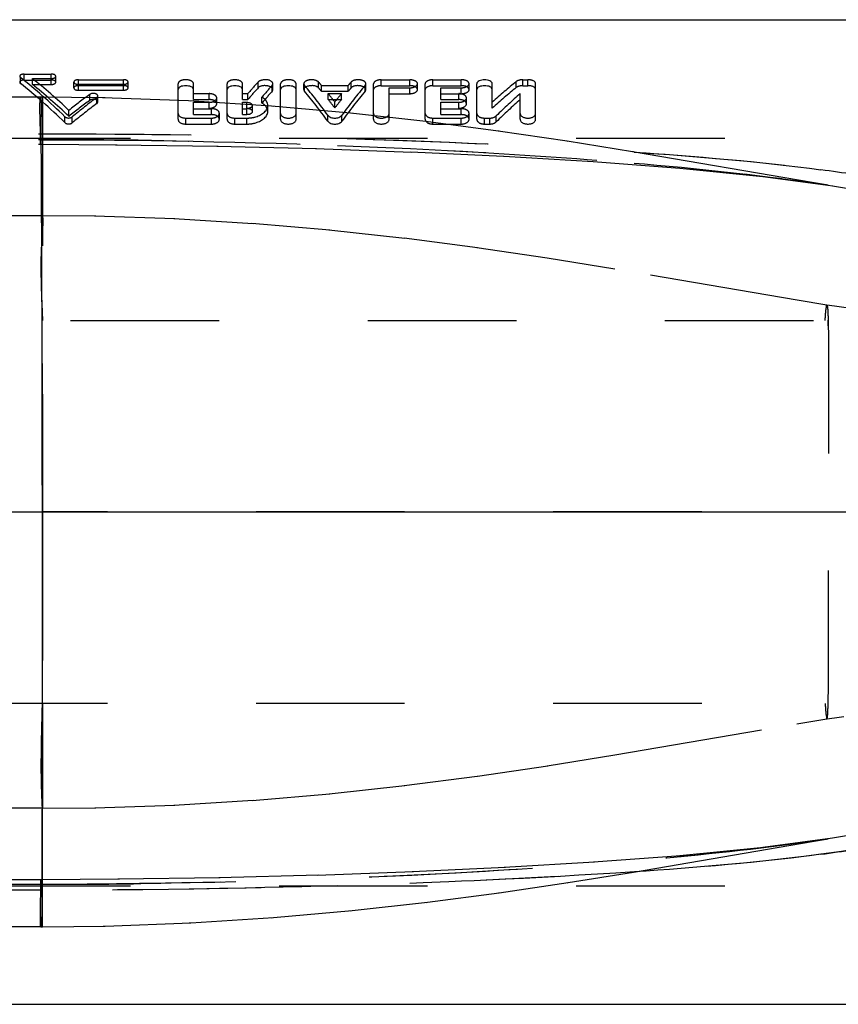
# Model space of a CAD drawing. Header units: millimetres. Extents: x 386 to 614, y 470 to 535.
# Tile 3 of 5: x 473 to 508, y 470 to 513. Entities that reach past the tile are written whole.
import ezdxf

# ---------------------------------------------------------------- set-up
doc = ezdxf.new("R2010")
doc.units = ezdxf.units.MM
doc.header["$LTSCALE"] = 65.185185
doc.linetypes.add('CENTER', pattern=[0.6, 0.375, -0.075, 0.075, -0.075])
doc.linetypes.add('HIDDEN', pattern=[0.2, 0.1, -0.1])
for name, color, linetype in [('ACHSEN_S', 7, 'CONTINUOUS'), ('FLAECHEN', 7, 'CONTINUOUS'), ('KOERPER', 7, 'CONTINUOUS'), ('KONST.EL_MIT_GEO', 7, 'CONTINUOUS')]:
    doc.layers.add(name, color=color, linetype=linetype)

msp = doc.modelspace()

# ---------------------------------------------------------------- linework, layer by layer
at = {"layer": 'ACHSEN_S', "color": 2, "linetype": 'CENTER'}
msp.add_line((385.5, 491.632), (614.5, 491.632), dxfattribs=at)
at = {"layer": 'FLAECHEN', "color": 8, "linetype": 'HIDDEN'}
for p, q in [((470.842, 508.032), (593.5, 508.032)), ((475.841, 504.608), (473.5, 504.632)), ((479.313, 504.489), (475.779, 504.609)), ((482.74, 504.28), (479.257, 504.492)), ((486.109, 503.992), (482.69, 504.284)), ((489.401, 503.635), (486.066, 503.996)), ((492.587, 503.223), (489.364, 503.639)), ((506.606, 500.921), (498.61, 502.292)), ((507.916, 500.711), (506.606, 500.921)), ((495.648, 480.492), (498.614, 480.971)), ((492.587, 480.04), (495.667, 480.495)), ((489.372, 479.625), (492.564, 480.037)), ((486.076, 479.268), (489.401, 479.628)), ((482.702, 478.98), (486.109, 479.271)), ((475.793, 478.654), (479.313, 478.774)), ((479.27, 478.772), (482.74, 478.983)), ((473.5, 478.631), (475.841, 478.655)), ((470.841, 475.232), (593.5, 475.232))]:
    msp.add_line(p, q, dxfattribs=at)
for points in [[(498.61, 502.292), (495.643, 502.772), (492.557, 503.227)], [(509.28, 500.513), (508.661, 500.6), (508.247, 500.661), (507.918, 500.711)], [(498.614, 480.971), (506.602, 482.342), (507.916, 482.552)], [(507.918, 482.552), (508.247, 482.602), (508.661, 482.663)]]:
    msp.add_lwpolyline(points, dxfattribs=at)
at = {"layer": 'KOERPER', "color": 7, "linetype": 'Continuous'}
for p, q in [((466.757, 513.232), (536.5, 513.232)), ((473.417, 509.832), (446.7, 509.832)), ((507.263, 506.084), (499.389, 507.433)), ((507.972, 505.967), (507.263, 506.084)), ((511.335, 491.63), (473.5, 491.628)), ((507.271, 477.18), (507.973, 477.296)), ((473.5, 473.432), (446.7, 473.432)), ((466.757, 470.032), (536.5, 470.032))]:
    msp.add_line(p, q, dxfattribs=at)
at = {"layer": 'KOERPER', "color": 8, "linetype": 'HIDDEN'}
for p, q in [((473.5, 509.832), (473.417, 509.832)), ((476.253, 509.8), (476.14, 509.803)), ((480.011, 509.661), (479.91, 509.666)), ((483.633, 509.428), (483.546, 509.434)), ((487.092, 509.12), (487.016, 509.128)), ((490.386, 508.754), (490.321, 508.762)), ((493.542, 508.339), (493.488, 508.347)), ((496.557, 507.89), (496.513, 507.897)), ((499.423, 507.427), (499.389, 507.433)), ((473.5, 504.632), (440.5, 504.632)), ((473.493, 478.632), (440.5, 478.632)), ((496.524, 475.368), (496.557, 475.373)), ((493.502, 474.918), (493.542, 474.924)), ((490.337, 474.503), (490.386, 474.509)), ((487.035, 474.137), (487.092, 474.143)), ((479.936, 473.599), (480.011, 473.602)), ((483.568, 473.83), (483.633, 473.836)), ((473.425, 473.432), (473.5, 473.432)), ((476.169, 473.461), (476.253, 473.463))]:
    msp.add_line(p, q, dxfattribs=at)
at = {"layer": 'KOERPER', "color": 7, "linetype": 'Continuous'}
for points in [[(499.389, 507.433), (496.513, 507.897), (493.488, 508.347), (490.321, 508.762), (487.016, 509.128), (483.546, 509.434), (479.91, 509.666), (476.14, 509.803), (473.414, 509.831)], [(473.5, 473.432), (476.253, 473.463), (480.011, 473.602), (483.633, 473.836), (487.092, 474.143), (490.386, 474.509), (493.542, 474.924), (496.557, 475.373), (499.423, 475.836), (507.271, 477.18)]]:
    msp.add_lwpolyline(points, dxfattribs=at)
at = {"layer": 'KONST.EL_MIT_GEO', "color": 8, "linetype": 'HIDDEN'}
for p, q in [((472.53, 510.435), (472.53, 510.695)), ((472.698, 510.583), (472.698, 510.843)), ((472.698, 510.843), (473.887, 510.843)), ((473.056, 510.389), (473.056, 510.649)), ((473.056, 510.649), (473.887, 510.649)), ((473.887, 510.389), (473.887, 510.843)), ((474.085, 510.487), (474.085, 510.746)), ((472.698, 510.583), (473.887, 510.583)), ((473.056, 510.389), (473.887, 510.389)), ((474.877, 510.238), (474.877, 510.497)), ((475.075, 510.136), (475.075, 510.597)), ((475.075, 510.597), (477.057, 510.597)), ((475.075, 510.396), (477.057, 510.396)), ((475.075, 510.338), (477.057, 510.338)), ((477.057, 510.136), (477.057, 510.597)), ((477.255, 510.238), (477.255, 510.497)), ((479.448, 508.861), (479.448, 510.422)), ((480.127, 509.727), (480.127, 510.422)), ((481.599, 508.861), (481.599, 510.422)), ((482.278, 509.727), (482.278, 510.422)), ((482.96, 510.236), (482.96, 510.495)), ((483.575, 510.088), (483.575, 510.348)), ((483.607, 510.162), (483.607, 510.422)), ((483.947, 508.861), (483.947, 510.422)), ((484.626, 508.861), (484.626, 510.422)), ((484.966, 510.162), (484.966, 510.422)), ((484.994, 510.092), (484.994, 510.351)), ((485.616, 510.232), (485.616, 510.492)), ((485.739, 510.089), (485.739, 510.349)), ((485.739, 510.349), (486.914, 510.349)), ((486.914, 510.089), (486.914, 510.349)), ((487.037, 510.232), (487.037, 510.492)), ((487.658, 510.092), (487.658, 510.351)), ((487.687, 510.162), (487.687, 510.422)), ((488.027, 508.861), (488.027, 510.422)), ((488.366, 510.334), (488.366, 510.594)), ((488.366, 510.594), (489.612, 510.594)), ((488.366, 510.334), (489.612, 510.334)), ((488.706, 508.861), (488.706, 510.245)), ((488.706, 510.245), (489.612, 510.245)), ((489.612, 510.334), (489.612, 510.594)), ((489.612, 509.985), (489.612, 510.245)), ((489.951, 510.162), (489.951, 510.422)), ((490.291, 508.861), (490.291, 510.422)), ((490.631, 510.334), (490.631, 510.594)), ((490.631, 510.594), (491.876, 510.594)), ((490.631, 510.334), (491.876, 510.334)), ((490.97, 509.727), (490.97, 510.245)), ((490.97, 510.245), (491.876, 510.245)), ((491.876, 510.334), (491.876, 510.594)), ((491.876, 509.985), (491.876, 510.245)), ((492.216, 510.162), (492.216, 510.422)), ((492.555, 508.861), (492.555, 510.422)), ((493.234, 509.347), (493.234, 510.422)), ((494.283, 510.254), (494.283, 510.514)), ((494.571, 510.334), (494.571, 510.594)), ((494.571, 510.594), (494.798, 510.594)), ((494.571, 510.334), (494.798, 510.334)), ((494.798, 510.334), (494.798, 510.594)), ((495.137, 508.861), (495.137, 510.422)), ((473.5, 509.832), (473.5, 491.632)), ((475.075, 510.136), (477.057, 510.136)), ((475.574, 509.69), (475.574, 509.95)), ((475.891, 509.558), (475.891, 509.819)), ((475.93, 509.624), (475.93, 509.885)), ((480.127, 509.987), (480.806, 509.987)), ((480.806, 509.727), (480.806, 509.987)), ((481.146, 509.539), (481.146, 509.799)), ((482.278, 509.987), (482.51, 509.987)), ((482.51, 509.727), (482.51, 509.987)), ((483.128, 509.571), (483.128, 509.832)), ((485.739, 510.089), (486.914, 510.089)), ((486.037, 509.727), (486.037, 509.987)), ((486.037, 509.987), (486.615, 509.987)), ((486.615, 509.727), (486.615, 509.987)), ((488.706, 509.985), (489.612, 509.985)), ((490.97, 509.985), (491.876, 509.985)), ((491.763, 509.727), (491.763, 509.987)), ((492.102, 509.539), (492.102, 509.799)), ((494.458, 508.861), (494.458, 509.986)), ((480.127, 509.727), (480.806, 509.727)), ((480.127, 509.065), (480.127, 509.607)), ((480.127, 509.607), (480.806, 509.607)), ((480.806, 509.346), (480.806, 509.607)), ((482.278, 509.727), (482.51, 509.727)), ((482.278, 509.065), (482.278, 509.607)), ((482.278, 509.607), (482.466, 509.607)), ((482.466, 509.065), (482.466, 509.607)), ((482.707, 509.207), (482.707, 509.468)), ((483.386, 509.207), (483.386, 509.468)), ((486.037, 509.727), (486.615, 509.727)), ((486.326, 509.359), (486.326, 509.62)), ((490.97, 509.727), (491.763, 509.727)), ((490.97, 509.065), (490.97, 509.607)), ((490.97, 509.607), (491.763, 509.607)), ((491.763, 509.346), (491.763, 509.607)), ((474.477, 508.714), (474.477, 508.976)), ((474.66, 508.991), (474.66, 509.252)), ((474.804, 508.706), (474.804, 508.968)), ((479.787, 508.652), (479.787, 508.915)), ((479.787, 508.915), (480.92, 508.915)), ((480.127, 509.326), (480.92, 509.326)), ((480.127, 509.065), (480.92, 509.065)), ((480.92, 509.065), (480.92, 509.326)), ((480.92, 508.652), (480.92, 508.915)), ((481.259, 508.861), (481.259, 509.123)), ((481.938, 508.652), (481.938, 508.915)), ((481.938, 508.915), (482.466, 508.915)), ((482.278, 509.326), (482.466, 509.326)), ((482.278, 509.065), (482.466, 509.065)), ((482.466, 508.652), (482.466, 508.915)), ((486.016, 508.778), (486.016, 509.04)), ((486.637, 508.778), (486.637, 509.04)), ((490.631, 508.652), (490.631, 508.915)), ((490.631, 508.915), (491.876, 508.915)), ((490.97, 509.326), (491.876, 509.326)), ((490.97, 509.065), (491.876, 509.065)), ((491.876, 509.065), (491.876, 509.326)), ((491.876, 508.652), (491.876, 508.915)), ((492.216, 508.861), (492.216, 509.123)), ((492.895, 508.652), (492.895, 508.915)), ((492.895, 508.915), (493.121, 508.915)), ((493.121, 508.652), (493.121, 508.915)), ((493.409, 508.751), (493.409, 509.013)), ((479.787, 508.652), (480.92, 508.652)), ((481.938, 508.652), (482.466, 508.652)), ((490.631, 508.652), (491.876, 508.652)), ((492.895, 508.652), (493.121, 508.652)), ((460.289, 508.23), (473.501, 508.228)), ((473.407, 507.766), (473.406, 508.228)), ((460.288, 507.971), (473.501, 507.971)), ((460.288, 507.766), (473.501, 507.766)), ((473.407, 507.763), (476.776, 507.747)), ((476.698, 507.748), (481.214, 507.683)), ((481.151, 507.684), (485.524, 507.574)), ((485.476, 507.576), (489.701, 507.426)), ((489.668, 507.428), (493.727, 507.238)), ((493.746, 507.237), (497.667, 507.003)), ((497.662, 507.003), (501.467, 506.717)), ((507.916, 500.711), (507.918, 500.711)), ((461.699, 500.036), (528.5, 500.036)), ((528.5, 491.632), (473.5, 491.632)), ((528.5, 483.227), (461.698, 483.227)), ((473.496, 483.219), (473.498, 478.632)), ((507.916, 482.552), (507.918, 482.552)), ((508.164, 477.327), (505.109, 476.908)), ((501.506, 476.549), (497.678, 476.261)), ((505.144, 476.912), (501.467, 476.546)), ((497.721, 476.264), (493.761, 476.027)), ((485.603, 475.691), (481.242, 475.581)), ((489.771, 475.84), (485.547, 475.689)), ((493.808, 476.029), (489.72, 475.838)), ((473.501, 475.497), (460.288, 475.497)), ((473.501, 475.292), (460.288, 475.292)), ((476.873, 475.517), (473.432, 475.5)), ((473.432, 475.035), (473.432, 475.497)), ((481.301, 475.582), (476.809, 475.516)), ((473.501, 475.035), (460.289, 475.033))]:
    msp.add_line(p, q, dxfattribs=at)
at = {"layer": 'KONST.EL_MIT_GEO', "color": 7, "linetype": 'Continuous'}
for p, q in [((473.416, 509.831), (473.414, 509.832)), ((507.972, 505.967), (508.162, 505.937)), ((508.162, 505.937), (508.773, 505.837)), ((473.5, 473.432), (473.5, 491.632)), ((508.773, 477.426), (508.163, 477.326)), ((508.163, 477.326), (507.974, 477.296))]:
    msp.add_line(p, q, dxfattribs=at)
at = {"layer": 'KONST.EL_MIT_GEO', "color": 8, "linetype": 'HIDDEN'}
msp.add_lwpolyline([(501.459, 506.718), (505.105, 506.355), (508.17, 505.935)], dxfattribs=at)
for centre, radius, start, end in [((480.919, 508.782), 0.544, 79.4265, 89.937), ((491.875, 508.782), 0.544, 79.4265, 89.937), ((473.44, 191.121), 316.846, 89.12295, 89.98904), ((495.261, 425.003), 81.956, 81.0766, 81.52002), ((476.464, 499.229), 31.516, 1.0507, 1.4968), ((476.466, 484.034), 31.514, 358.5032, 358.9492), ((495.246, 558.357), 82.054, 278.46152, 278.92219), ((473.459, 792.752), 317.456, 269.99509, 270.77679)]:
    msp.add_arc(centre, radius, start, end, dxfattribs=at)
at = {"layer": 'KONST.EL_MIT_GEO', "color": 7, "linetype": 'Continuous'}
for centre, radius, start, end in [((498.226, 436.339), 70.937, 81.18211, 82.36104), ((498.22, 546.967), 70.981, 277.6374, 278.81739)]:
    msp.add_arc(centre, radius, start, end, dxfattribs=at)
at = {"layer": 'KONST.EL_MIT_GEO', "color": 8, "linetype": 'HIDDEN'}
for centre, major_axis, ratio, start_param, end_param in [((472.654, 491.632), (-9.103, 21.461), 0.479504, -0.857401, -0.715283), ((473.121, 491.632), (-9.103, 21.461), 0.479504, 5.446713, 5.563664), ((472.654, 491.632), (-8.979, 21.167), 0.479504, -0.859261, -0.715158), ((473.121, 491.632), (-8.979, 21.167), 0.479504, -0.838038, -0.719456), ((483.054, 491.632), (5.998, 21.781), 0.379473, 0.63696, 0.681016), ((483.054, 491.632), (5.915, 21.483), 0.379473, 0.637089, 0.681758), ((483.804, 491.632), (5.998, 21.781), 0.379473, 0.65007, 0.693896), ((484.782, 491.632), (-5.563, 21.808), 0.360812, -0.743749, -0.637428), ((485.524, 491.632), (-5.563, 21.808), 0.360812, 5.645542, 5.658251), ((485.524, 491.632), (-5.486, 21.509), 0.360812, -0.637953, -0.625067), ((487.871, 491.632), (5.563, 21.808), 0.360812, 0.637428, 0.743749), ((487.129, 491.632), (5.563, 21.808), 0.360812, 0.624934, 0.637643), ((487.129, 491.632), (5.486, 21.509), 0.360812, 0.625067, 0.637953), ((494.387, 491.632), (9.049, 21.468), 0.47818, 0.730078, 0.806829), ((494.387, 491.632), (8.925, 21.174), 0.47818, 0.730183, 0.808003), ((476.499, 491.632), (12.025, 20.936), 0.534413, 0.877795, 0.933632), ((476.994, 491.632), (12.025, 20.936), 0.534413, 0.888672, 0.955186), ((483.804, 491.632), (5.915, 21.483), 0.379473, 0.65038, 0.694816), ((484.782, 491.632), (-5.486, 21.509), 0.360812, -0.745542, -0.637734), ((485.524, 491.632), (-5.563, 21.808), 0.360812, 5.584444, 5.614503), ((487.129, 491.632), (5.563, 21.808), 0.360812, 0.668683, 0.698742), ((487.871, 491.632), (5.486, 21.509), 0.360812, 0.637734, 0.745542), ((495.188, 491.632), (9.049, 21.468), 0.47818, 0.775858, 0.852853), ((476.499, 491.632), (11.86, 20.649), 0.534413, 0.878579, 0.935198), ((476.994, 491.632), (11.86, 20.649), 0.534413, 0.889607, 0.957056), ((485.524, 491.632), (-5.486, 21.509), 0.360812, -0.699902, -0.669424), ((487.129, 491.632), (5.486, 21.509), 0.360812, 0.669424, 0.699902), ((495.188, 491.632), (8.925, 21.174), 0.47818, 0.7766, 0.854674)]:
    msp.add_ellipse(centre, major_axis=major_axis, ratio=ratio, start_param=start_param, end_param=end_param, dxfattribs=at)
for points, knots in [([(472.698, 510.843), (472.673, 510.843), (472.604, 510.837), (472.501, 510.798), (472.5, 510.748)], [0, 0, 0, 0, 0.332149, 1, 1, 1, 1]), ([(472.5, 510.748), (472.5, 510.738), (472.507, 510.717), (472.521, 510.702), (472.53, 510.695)], [0, 0, 0, 0, 0.458139, 1, 1, 1, 1]), ([(474.085, 510.747), (474.085, 510.76), (474.046, 510.835), (473.951, 510.843), (473.887, 510.843)], [0, 0, 0, 0, 0.17128, 1, 1, 1, 1]), ([(473.887, 510.649), (473.912, 510.649), (473.981, 510.656), (474.085, 510.696), (474.085, 510.747)], [0, 0, 0, 0, 0.32756, 1, 1, 1, 1]), ([(472.698, 510.583), (472.673, 510.583), (472.604, 510.577), (472.501, 510.538), (472.5, 510.488)], [0, 0, 0, 0, 0.332183, 1, 1, 1, 1]), ([(472.5, 510.488), (472.5, 510.478), (472.507, 510.457), (472.521, 510.442), (472.53, 510.435)], [0, 0, 0, 0, 0.458102, 1, 1, 1, 1]), ([(474.085, 510.487), (474.085, 510.5), (474.046, 510.575), (473.951, 510.583), (473.887, 510.583)], [0, 0, 0, 0, 0.171239, 1, 1, 1, 1]), ([(473.887, 510.389), (473.912, 510.389), (473.981, 510.396), (474.085, 510.436), (474.085, 510.487)], [0, 0, 0, 0, 0.327578, 1, 1, 1, 1]), ([(475.075, 510.597), (475.051, 510.597), (474.98, 510.591), (474.877, 510.549), (474.877, 510.497)], [0, 0, 0, 0, 0.325519, 1, 1, 1, 1]), ([(474.877, 510.497), (474.877, 510.484), (474.915, 510.408), (475.011, 510.396), (475.075, 510.396)], [0, 0, 0, 0, 0.175873, 1, 1, 1, 1]), ([(475.075, 510.338), (475.051, 510.338), (474.98, 510.332), (474.877, 510.289), (474.877, 510.238)], [0, 0, 0, 0, 0.325509, 1, 1, 1, 1]), ([(474.877, 510.238), (474.877, 510.224), (474.915, 510.148), (475.011, 510.136), (475.075, 510.136)], [0, 0, 0, 0, 0.175896, 1, 1, 1, 1]), ([(477.255, 510.498), (477.255, 510.511), (477.217, 510.587), (477.121, 510.597), (477.057, 510.597)], [0, 0, 0, 0, 0.175654, 1, 1, 1, 1]), ([(477.057, 510.396), (477.081, 510.396), (477.152, 510.403), (477.255, 510.446), (477.255, 510.498)], [0, 0, 0, 0, 0.324583, 1, 1, 1, 1]), ([(477.255, 510.238), (477.255, 510.252), (477.217, 510.328), (477.121, 510.338), (477.057, 510.338)], [0, 0, 0, 0, 0.175674, 1, 1, 1, 1]), ([(477.057, 510.136), (477.081, 510.136), (477.152, 510.143), (477.255, 510.186), (477.255, 510.238)], [0, 0, 0, 0, 0.32456, 1, 1, 1, 1]), ([(480.028, 510.544), (479.946, 510.586), (479.761, 510.606), (479.538, 510.571), (479.448, 510.459), (479.448, 510.422)], [0, 0, 0, 0, 0.42679, 0.827589, 1, 1, 1, 1]), ([(481.773, 510.573), (481.748, 510.566), (481.676, 510.541), (481.599, 510.475), (481.599, 510.422)], [0, 0, 0, 0, 0.324176, 1, 1, 1, 1]), ([(483.606, 510.167), (483.601, 510.272), (483.291, 510.367), (483.047, 510.331), (482.96, 510.236)], [0, 0, 0, 0, 0.448101, 1, 1, 1, 1]), ([(483.606, 510.427), (483.605, 510.456), (483.503, 510.609), (483.294, 510.609), (483.158, 510.585)], [0, 0, 0, 0, 0.174067, 1, 1, 1, 1]), ([(483.575, 510.348), (483.585, 510.359), (483.602, 510.384), (483.607, 510.413), (483.606, 510.427)], [0, 0, 0, 0, 0.523701, 1, 1, 1, 1]), ([(484.207, 510.589), (484.172, 510.585), (484.073, 510.568), (483.947, 510.493), (483.947, 510.422)], [0, 0, 0, 0, 0.331896, 1, 1, 1, 1]), ([(484.626, 510.422), (484.626, 510.45), (484.536, 510.6), (484.338, 510.605), (484.207, 510.589)], [0, 0, 0, 0, 0.173032, 1, 1, 1, 1]), ([(484.967, 510.428), (484.966, 510.415), (484.97, 510.386), (484.985, 510.362), (484.994, 510.351)], [0, 0, 0, 0, 0.47888, 1, 1, 1, 1]), ([(485.256, 510.592), (485.219, 510.59), (485.112, 510.575), (484.972, 510.504), (484.967, 510.428)], [0, 0, 0, 0, 0.328658, 1, 1, 1, 1]), ([(485.616, 510.232), (485.532, 510.33), (485.284, 510.367), (484.973, 510.274), (484.967, 510.168)], [0, 0, 0, 0, 0.548185, 1, 1, 1, 1]), ([(485.616, 510.492), (485.6, 510.511), (485.493, 510.585), (485.358, 510.6), (485.256, 510.592)], [0, 0, 0, 0, 0.198534, 1, 1, 1, 1]), ([(487.686, 510.167), (487.681, 510.273), (487.369, 510.367), (487.122, 510.33), (487.037, 510.232)], [0, 0, 0, 0, 0.450544, 1, 1, 1, 1]), ([(487.624, 510.522), (487.601, 510.539), (487.478, 510.597), (487.334, 510.603), (487.231, 510.584)], [0, 0, 0, 0, 0.215639, 1, 1, 1, 1]), ([(487.658, 510.351), (487.668, 510.362), (487.682, 510.386), (487.687, 510.414), (487.686, 510.427)], [0, 0, 0, 0, 0.521514, 1, 1, 1, 1]), ([(488.366, 510.594), (488.323, 510.594), (488.201, 510.586), (488.027, 510.51), (488.027, 510.422)], [0, 0, 0, 0, 0.331241, 1, 1, 1, 1]), ([(488.366, 510.334), (488.323, 510.334), (488.201, 510.326), (488.027, 510.25), (488.027, 510.162)], [0, 0, 0, 0, 0.331225, 1, 1, 1, 1]), ([(489.612, 510.245), (489.655, 510.245), (489.777, 510.255), (489.951, 510.333), (489.951, 510.422)], [0, 0, 0, 0, 0.327248, 1, 1, 1, 1]), ([(489.951, 510.162), (489.951, 510.186), (489.887, 510.316), (489.722, 510.334), (489.612, 510.334)], [0, 0, 0, 0, 0.176964, 1, 1, 1, 1]), ([(490.631, 510.594), (490.587, 510.594), (490.466, 510.586), (490.291, 510.51), (490.291, 510.422)], [0, 0, 0, 0, 0.331241, 1, 1, 1, 1]), ([(490.631, 510.334), (490.587, 510.334), (490.466, 510.326), (490.291, 510.25), (490.291, 510.162)], [0, 0, 0, 0, 0.331225, 1, 1, 1, 1]), ([(492.216, 510.422), (492.216, 510.445), (492.152, 510.576), (491.986, 510.594), (491.876, 510.594)], [0, 0, 0, 0, 0.176929, 1, 1, 1, 1]), ([(491.876, 510.245), (491.919, 510.245), (492.041, 510.255), (492.215, 510.333), (492.216, 510.422)], [0, 0, 0, 0, 0.327248, 1, 1, 1, 1]), ([(492.216, 510.162), (492.216, 510.186), (492.152, 510.316), (491.986, 510.334), (491.876, 510.334)], [0, 0, 0, 0, 0.176964, 1, 1, 1, 1]), ([(494.359, 510.557), (494.345, 510.551), (494.318, 510.539), (494.294, 510.523), (494.283, 510.514)], [0, 0, 0, 0, 0.526962, 1, 1, 1, 1]), ([(494.571, 510.334), (494.492, 510.334), (494.387, 510.319), (494.3, 510.267), (494.283, 510.254)], [0, 0, 0, 0, 0.78905, 1, 1, 1, 1]), ([(495.137, 510.422), (495.137, 510.446), (495.073, 510.576), (494.908, 510.594), (494.798, 510.594)], [0, 0, 0, 0, 0.177031, 1, 1, 1, 1]), ([(495.137, 510.162), (495.137, 510.186), (495.073, 510.316), (494.908, 510.334), (494.798, 510.334)], [0, 0, 0, 0, 0.177067, 1, 1, 1, 1]), ([(473.418, 509.832), (473.407, 509.832), (473.394, 509.775), (473.381, 509.7), (473.374, 509.543), (473.372, 509.235), (473.386, 508.7), (473.399, 508.239), (473.407, 507.972)], [0, 0, 0, 0, 0.018604, 0.066851, 0.146274, 0.25692, 0.56968, 1, 1, 1, 1]), ([(475.929, 509.891), (475.927, 509.915), (475.832, 510.024), (475.658, 510.012), (475.574, 509.95)], [0, 0, 0, 0, 0.190369, 1, 1, 1, 1]), ([(475.929, 509.631), (475.927, 509.655), (475.832, 509.764), (475.658, 509.752), (475.574, 509.69)], [0, 0, 0, 0, 0.190501, 1, 1, 1, 1]), ([(475.891, 509.819), (475.903, 509.828), (475.923, 509.849), (475.93, 509.878), (475.929, 509.891)], [0, 0, 0, 0, 0.534307, 1, 1, 1, 1]), ([(481.103, 509.892), (481.087, 509.907), (481, 509.968), (480.889, 509.987), (480.806, 509.987)], [0, 0, 0, 0, 0.211397, 1, 1, 1, 1]), ([(480.806, 509.607), (480.85, 509.607), (480.976, 509.618), (481.146, 509.707), (481.146, 509.799)], [0, 0, 0, 0, 0.320499, 1, 1, 1, 1]), ([(483.575, 510.088), (483.585, 510.099), (483.602, 510.124), (483.607, 510.153), (483.606, 510.167)], [0, 0, 0, 0, 0.523691, 1, 1, 1, 1]), ([(484.967, 510.168), (484.966, 510.155), (484.97, 510.127), (484.985, 510.103), (484.994, 510.092)], [0, 0, 0, 0, 0.478884, 1, 1, 1, 1]), ([(487.658, 510.092), (487.668, 510.102), (487.682, 510.126), (487.687, 510.154), (487.686, 510.167)], [0, 0, 0, 0, 0.521506, 1, 1, 1, 1]), ([(489.612, 509.985), (489.655, 509.985), (489.777, 509.995), (489.951, 510.073), (489.951, 510.162)], [0, 0, 0, 0, 0.327207, 1, 1, 1, 1]), ([(492.059, 509.892), (492.043, 509.907), (491.956, 509.968), (491.846, 509.987), (491.763, 509.987)], [0, 0, 0, 0, 0.211397, 1, 1, 1, 1]), ([(491.763, 509.607), (491.806, 509.607), (491.933, 509.618), (492.102, 509.707), (492.102, 509.799)], [0, 0, 0, 0, 0.320499, 1, 1, 1, 1]), ([(491.876, 509.985), (491.919, 509.985), (492.041, 509.995), (492.215, 510.073), (492.216, 510.162)], [0, 0, 0, 0, 0.327207, 1, 1, 1, 1]), ([(475.891, 509.558), (475.903, 509.567), (475.923, 509.589), (475.93, 509.618), (475.929, 509.631)], [0, 0, 0, 0, 0.534187, 1, 1, 1, 1]), ([(481.146, 509.539), (481.146, 509.564), (481.087, 509.7), (480.918, 509.727), (480.806, 509.727)], [0, 0, 0, 0, 0.186726, 1, 1, 1, 1]), ([(480.806, 509.346), (480.85, 509.346), (480.976, 509.357), (481.146, 509.447), (481.146, 509.539)], [0, 0, 0, 0, 0.320368, 1, 1, 1, 1]), ([(482.466, 509.607), (482.496, 509.607), (482.587, 509.598), (482.706, 509.534), (482.707, 509.468)], [0, 0, 0, 0, 0.314191, 1, 1, 1, 1]), ([(482.466, 508.915), (482.583, 508.915), (482.935, 508.948), (483.388, 509.213), (483.386, 509.467)], [0, 0, 0, 0, 0.315649, 1, 1, 1, 1]), ([(482.466, 509.346), (482.496, 509.346), (482.587, 509.337), (482.706, 509.273), (482.707, 509.207)], [0, 0, 0, 0, 0.314033, 1, 1, 1, 1]), ([(482.56, 509.339), (482.545, 509.335), (482.513, 509.329), (482.482, 509.326), (482.466, 509.326)], [0, 0, 0, 0, 0.498789, 1, 1, 1, 1]), ([(482.628, 509.364), (482.617, 509.359), (482.595, 509.349), (482.572, 509.342), (482.56, 509.339)], [0, 0, 0, 0, 0.486762, 1, 1, 1, 1]), ([(483.386, 509.206), (483.385, 509.315), (483.291, 509.464), (483.166, 509.549), (483.128, 509.571)], [0, 0, 0, 0, 0.711355, 1, 1, 1, 1]), ([(492.102, 509.539), (492.102, 509.564), (492.044, 509.7), (491.874, 509.727), (491.763, 509.727)], [0, 0, 0, 0, 0.186726, 1, 1, 1, 1]), ([(491.763, 509.346), (491.806, 509.346), (491.933, 509.357), (492.102, 509.447), (492.102, 509.539)], [0, 0, 0, 0, 0.320368, 1, 1, 1, 1]), ([(479.448, 509.123), (479.448, 509.095), (479.502, 508.955), (479.674, 508.915), (479.787, 508.915)], [0, 0, 0, 0, 0.196211, 1, 1, 1, 1]), ([(480.92, 508.915), (480.963, 508.915), (481.094, 508.927), (481.259, 509.028), (481.259, 509.123)], [0, 0, 0, 0, 0.314022, 1, 1, 1, 1]), ([(481.259, 508.861), (481.259, 508.888), (481.205, 509.028), (481.032, 509.065), (480.92, 509.065)], [0, 0, 0, 0, 0.195878, 1, 1, 1, 1]), ([(481.259, 509.123), (481.259, 509.145), (481.227, 509.254), (481.104, 509.301), (481.019, 509.317)], [0, 0, 0, 0, 0.203248, 1, 1, 1, 1]), ([(481.599, 509.123), (481.599, 509.095), (481.653, 508.955), (481.825, 508.915), (481.938, 508.915)], [0, 0, 0, 0, 0.196211, 1, 1, 1, 1]), ([(482.707, 509.207), (482.707, 509.188), (482.668, 509.09), (482.546, 509.065), (482.466, 509.065)], [0, 0, 0, 0, 0.191963, 1, 1, 1, 1]), ([(482.466, 508.652), (482.583, 508.652), (482.935, 508.686), (483.388, 508.951), (483.386, 509.206)], [0, 0, 0, 0, 0.315457, 1, 1, 1, 1]), ([(483.947, 509.123), (483.947, 508.99), (484.286, 508.839), (484.626, 508.99), (484.626, 509.123)], [0, 0, 0, 0, 0.499638, 1, 1, 1, 1]), ([(488.027, 509.123), (488.027, 508.99), (488.366, 508.839), (488.706, 508.99), (488.706, 509.123)], [0, 0, 0, 0, 0.499638, 1, 1, 1, 1]), ([(490.291, 509.123), (490.291, 509.095), (490.345, 508.955), (490.517, 508.915), (490.631, 508.915)], [0, 0, 0, 0, 0.196211, 1, 1, 1, 1]), ([(491.876, 508.915), (491.919, 508.915), (492.051, 508.927), (492.215, 509.028), (492.216, 509.123)], [0, 0, 0, 0, 0.314022, 1, 1, 1, 1]), ([(492.216, 508.861), (492.216, 508.888), (492.162, 509.028), (491.989, 509.065), (491.876, 509.065)], [0, 0, 0, 0, 0.195878, 1, 1, 1, 1]), ([(492.216, 509.123), (492.216, 509.145), (492.183, 509.254), (492.06, 509.301), (491.975, 509.317)], [0, 0, 0, 0, 0.203248, 1, 1, 1, 1]), ([(492.555, 509.123), (492.555, 509.095), (492.609, 508.955), (492.782, 508.915), (492.895, 508.915)], [0, 0, 0, 0, 0.196211, 1, 1, 1, 1]), ([(494.458, 509.123), (494.458, 508.99), (494.798, 508.839), (495.137, 508.99), (495.137, 509.123)], [0, 0, 0, 0, 0.499638, 1, 1, 1, 1]), ([(479.448, 508.861), (479.448, 508.833), (479.502, 508.693), (479.674, 508.652), (479.787, 508.652)], [0, 0, 0, 0, 0.19649, 1, 1, 1, 1]), ([(480.92, 508.652), (480.963, 508.652), (481.094, 508.665), (481.259, 508.766), (481.259, 508.861)], [0, 0, 0, 0, 0.313808, 1, 1, 1, 1]), ([(481.599, 508.861), (481.599, 508.833), (481.653, 508.693), (481.825, 508.652), (481.938, 508.652)], [0, 0, 0, 0, 0.19649, 1, 1, 1, 1]), ([(483.947, 508.861), (483.947, 508.728), (484.286, 508.576), (484.626, 508.728), (484.626, 508.861)], [0, 0, 0, 0, 0.499639, 1, 1, 1, 1]), ([(488.027, 508.861), (488.027, 508.728), (488.366, 508.576), (488.706, 508.728), (488.706, 508.861)], [0, 0, 0, 0, 0.499639, 1, 1, 1, 1]), ([(490.291, 508.861), (490.291, 508.833), (490.345, 508.693), (490.517, 508.652), (490.631, 508.652)], [0, 0, 0, 0, 0.19649, 1, 1, 1, 1]), ([(491.876, 508.652), (491.919, 508.652), (492.051, 508.665), (492.215, 508.766), (492.216, 508.861)], [0, 0, 0, 0, 0.313808, 1, 1, 1, 1]), ([(492.555, 508.861), (492.555, 508.833), (492.609, 508.693), (492.782, 508.652), (492.895, 508.652)], [0, 0, 0, 0, 0.19649, 1, 1, 1, 1]), ([(494.458, 508.861), (494.458, 508.728), (494.798, 508.576), (495.137, 508.728), (495.137, 508.861)], [0, 0, 0, 0, 0.499639, 1, 1, 1, 1]), ([(473.406, 508.228), (477.755, 508.228), (486.448, 508.087), (495.134, 507.711), (499.468, 507.419)], [0, 0, 0, 0, 0.500308, 1, 1, 1, 1]), ([(473.501, 508.228), (479.455, 508.227), (488.385, 508.042), (500.255, 507.419), (506.174, 506.893), (509.101, 506.438)], [0, 0, 0, 0, 0.500845, 0.750909, 1, 1, 1, 1]), ([(473.407, 507.967), (479.184, 507.969), (487.851, 507.746), (499.374, 506.999), (505.122, 506.414), (507.972, 505.967)], [0, 0, 0, 0, 0.500228, 0.750227, 1, 1, 1, 1]), ([(478.29, 507.931), (483.147, 507.857), (490.43, 507.605), (500.116, 506.924), (504.947, 506.42), (507.346, 506.063)], [0, 0, 0, 0, 0.500204, 0.750198, 1, 1, 1, 1]), ([(473.496, 504.632), (473.503, 504.631), (473.498, 504.592), (473.511, 504.547), (473.511, 504.445), (473.514, 504.247), (473.492, 503.9), (473.455, 503.382), (473.427, 502.723), (473.434, 501.592), (473.473, 500.682), (473.5, 500.036)], [0, 0, 0, 0, 0.004355, 0.01693, 0.037684, 0.066572, 0.148621, 0.262286, 0.406117, 0.578697, 1, 1, 1, 1]), ([(473.5, 491.632), (473.495, 492.477), (473.49, 494.134), (473.507, 496.54), (473.508, 498.758), (473.491, 500.449), (473.496, 501.645), (473.5, 502.402), (473.5, 503.056), (473.498, 503.601), (473.499, 504.029), (473.495, 504.315), (473.496, 504.478), (473.49, 504.562), (473.499, 504.598), (473.491, 504.631), (473.496, 504.632)], [0, 0, 0, 0, 0.19499, 0.382483, 0.555297, 0.706799, 0.772705, 0.831184, 0.881667, 0.923669, 0.95678, 0.980682, 0.989097, 0.99513, 0.998765, 1, 1, 1, 1]), ([(507.838, 500.036), (507.844, 500.124), (507.856, 500.28), (507.869, 500.499), (507.898, 500.612), (507.897, 500.708), (507.916, 500.711)], [0, 0, 0, 0, 0.387848, 0.702463, 0.915339, 1, 1, 1, 1]), ([(507.838, 500.036), (507.844, 500.124), (507.856, 500.28), (507.869, 500.499), (507.898, 500.612), (507.897, 500.708), (507.916, 500.711)], [0, 0, 0, 0, 0.387836, 0.702445, 0.915324, 1, 1, 1, 1]), ([(507.918, 500.711), (507.932, 500.709), (507.933, 500.632), (507.954, 500.531), (507.96, 500.313), (507.972, 500.025), (507.978, 499.641), (507.986, 498.966), (507.989, 497.938), (507.988, 496.535), (507.988, 494.965), (507.991, 493.312), (507.992, 492.192), (507.992, 491.632)], [0, 0, 0, 0, 0.00475, 0.018024, 0.040606, 0.07296, 0.115043, 0.1667, 0.296256, 0.454191, 0.630184, 0.814841, 1, 1, 1, 1]), ([(473.5, 491.632), (473.499, 490.449), (473.495, 488.127), (473.489, 484.757), (473.482, 481.649), (473.476, 479.281), (473.473, 477.607), (473.471, 476.546), (473.472, 475.631), (473.474, 474.869), (473.471, 474.271), (473.466, 473.872), (473.453, 473.645), (473.448, 473.528), (473.435, 473.476), (473.434, 473.432), (473.426, 473.432)], [0, 0, 0, 0, 0.194848, 0.38266, 0.555542, 0.707034, 0.772948, 0.831436, 0.881867, 0.923791, 0.956848, 0.980688, 0.989069, 0.995077, 0.998709, 1, 1, 1, 1]), ([(473.5, 491.632), (473.5, 490.874), (473.502, 488.07), (473.496, 485.266), (473.496, 483.219)], [0, 0, 0, 0, 0.270072, 1, 1, 1, 1]), ([(507.918, 482.552), (507.932, 482.555), (507.933, 482.631), (507.954, 482.732), (507.96, 482.95), (507.972, 483.239), (507.978, 483.622), (507.986, 484.297), (507.989, 485.325), (507.988, 486.728), (507.988, 488.298), (507.991, 489.951), (507.992, 491.071), (507.992, 491.632)], [0, 0, 0, 0, 0.00475, 0.018024, 0.040606, 0.07296, 0.115043, 0.1667, 0.296256, 0.454191, 0.630184, 0.814841, 1, 1, 1, 1]), ([(473.498, 478.632), (473.493, 478.636), (473.504, 478.668), (473.49, 478.719), (473.492, 478.818), (473.479, 479.017), (473.467, 479.363), (473.451, 479.883), (473.446, 480.543), (473.457, 481.673), (473.481, 482.582), (473.5, 483.227)], [0, 0, 0, 0, 0.004182, 0.016637, 0.037371, 0.066369, 0.148648, 0.262339, 0.406316, 0.579039, 1, 1, 1, 1]), ([(507.838, 483.227), (507.844, 483.139), (507.856, 482.983), (507.869, 482.764), (507.898, 482.651), (507.897, 482.555), (507.916, 482.552)], [0, 0, 0, 0, 0.387839, 0.702449, 0.915328, 1, 1, 1, 1]), ([(507.838, 483.227), (507.844, 483.139), (507.856, 482.983), (507.869, 482.764), (507.898, 482.651), (507.897, 482.555), (507.916, 482.552)], [0, 0, 0, 0, 0.387848, 0.702463, 0.915339, 1, 1, 1, 1]), ([(507.973, 477.296), (505.131, 476.85), (499.399, 476.266), (487.906, 475.52), (479.262, 475.296), (473.501, 475.295)], [0, 0, 0, 0, 0.249773, 0.499772, 1, 1, 1, 1]), ([(507.32, 477.197), (504.879, 476.833), (499.965, 476.325), (490.112, 475.641), (482.703, 475.392), (477.763, 475.325)], [0, 0, 0, 0, 0.249802, 0.499795, 1, 1, 1, 1]), ([(509.101, 476.825), (506.169, 476.369), (500.238, 475.843), (488.345, 475.219), (479.397, 475.035), (473.432, 475.035)], [0, 0, 0, 0, 0.249092, 0.499155, 1, 1, 1, 1]), ([(499.468, 475.844), (495.15, 475.553), (486.495, 475.178), (477.834, 475.036), (473.501, 475.035)], [0, 0, 0, 0, 0.499692, 1, 1, 1, 1]), ([(473.426, 473.432), (473.416, 473.432), (473.42, 473.493), (473.405, 473.562), (473.408, 473.722), (473.405, 474.028), (473.417, 474.564), (473.426, 475.024), (473.432, 475.291)], [0, 0, 0, 0, 0.016644, 0.064553, 0.144227, 0.255259, 0.568827, 1, 1, 1, 1])]:
    msp.add_open_spline(points, degree=3, knots=knots, dxfattribs=at)
for points in [[(493.234, 510.422), (493.234, 510.648), (492.555, 510.648), (492.555, 510.422)], [(480.127, 510.162), (480.127, 510.389), (479.448, 510.389), (479.448, 510.162)], [(480.127, 510.422), (480.127, 510.474), (480.075, 510.52), (480.028, 510.544)], [(482.278, 510.162), (482.278, 510.389), (481.599, 510.389), (481.599, 510.162)], [(482.179, 510.544), (482.058, 510.606), (481.904, 510.609), (481.773, 510.573)], [(482.278, 510.422), (482.278, 510.474), (482.226, 510.52), (482.179, 510.544)], [(483.158, 510.585), (483.086, 510.573), (483.009, 510.549), (482.96, 510.495)], [(484.626, 510.162), (484.626, 510.389), (483.947, 510.389), (483.947, 510.162)], [(487.231, 510.584), (487.16, 510.571), (487.084, 510.546), (487.037, 510.492)], [(487.686, 510.427), (487.684, 510.465), (487.655, 510.501), (487.624, 510.522)], [(489.856, 510.542), (489.782, 510.58), (489.695, 510.594), (489.612, 510.594)], [(489.951, 510.422), (489.951, 510.473), (489.902, 510.518), (489.856, 510.542)], [(493.234, 510.162), (493.234, 510.389), (492.555, 510.389), (492.555, 510.162)], [(494.571, 510.594), (494.5, 510.594), (494.426, 510.584), (494.359, 510.557)], [(481.146, 509.799), (481.146, 509.833), (481.127, 509.868), (481.103, 509.892)], [(483.28, 509.712), (483.237, 509.759), (483.184, 509.799), (483.128, 509.832)], [(492.102, 509.799), (492.102, 509.833), (492.083, 509.868), (492.059, 509.892)], [(482.707, 509.468), (482.707, 509.425), (482.666, 509.385), (482.628, 509.364)], [(483.386, 509.467), (483.385, 509.556), (483.34, 509.646), (483.28, 509.712)], [(474.477, 508.976), (474.555, 508.9), (474.72, 508.899), (474.804, 508.968)], [(486.016, 509.04), (486.137, 508.871), (486.516, 508.871), (486.637, 509.04)], [(493.121, 508.915), (493.223, 508.915), (493.337, 508.942), (493.409, 509.013)], [(474.477, 508.714), (474.555, 508.638), (474.72, 508.636), (474.804, 508.706)], [(486.016, 508.778), (486.136, 508.609), (486.517, 508.609), (486.637, 508.778)], [(493.121, 508.652), (493.223, 508.652), (493.337, 508.68), (493.409, 508.751)]]:
    msp.add_open_spline(points, degree=3, dxfattribs=at)
at = {"layer": 'KONST.EL_MIT_GEO', "color": 7, "linetype": 'Continuous'}
for points, knots in [([(473.461, 505.271), (473.459, 505.915), (473.455, 506.821), (473.443, 507.942), (473.444, 508.594), (473.449, 509.097), (473.467, 509.488), (473.442, 509.681), (473.448, 509.824), (473.42, 509.832)], [0, 0, 0, 0, 0.423537, 0.594913, 0.737411, 0.849843, 0.931375, 0.981323, 1, 1, 1, 1]), ([(473.5, 491.632), (473.481, 494.125), (473.5, 498.672), (473.465, 503.218), (473.461, 505.271)], [0, 0, 0, 0, 0.548453, 1, 1, 1, 1])]:
    msp.add_open_spline(points, degree=3, knots=knots, dxfattribs=at)
for points in [[(499.468, 507.419), (502.203, 507.235), (504.939, 507.012), (507.656, 506.647)], [(507.654, 476.616), (504.938, 476.251), (502.203, 476.028), (499.468, 475.844)]]:
    msp.add_open_spline(points, degree=3, dxfattribs=at)

doc.saveas('drawing.dxf')
